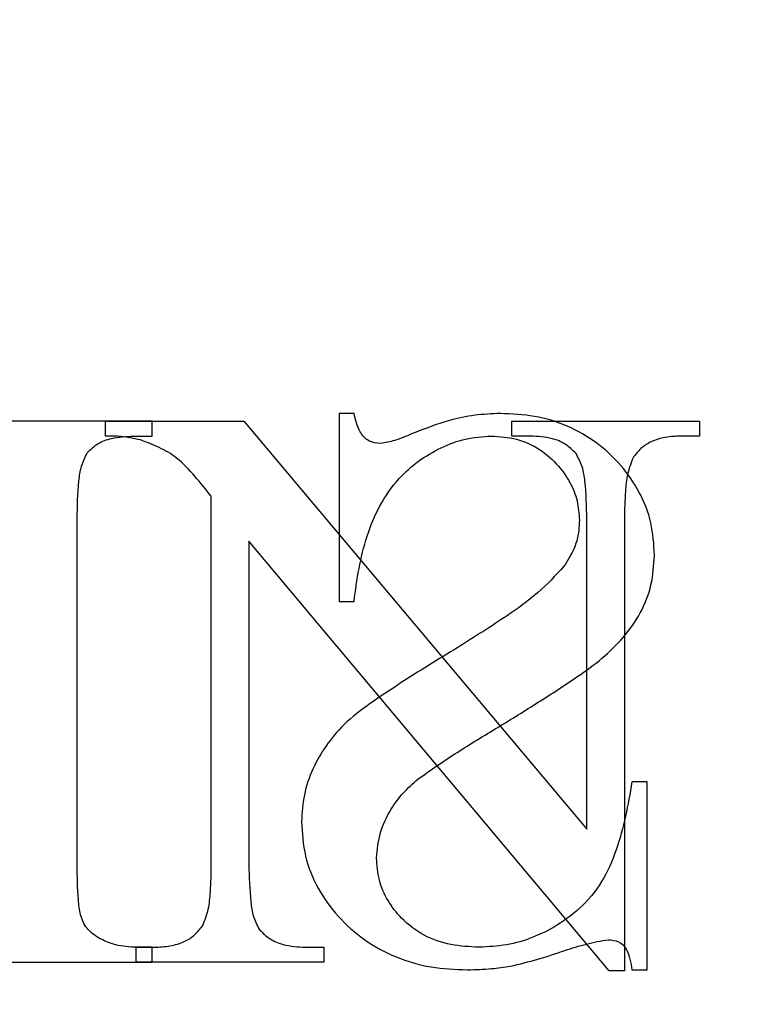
# Model space of a CAD drawing. Header units: millimetres. Extents: x 250 to 59450, y 0 to 41800.
# Tile 129 of 148: x 44184 to 44279, y 30164 to 30291. Entities that reach past the tile are written whole.
import ezdxf

# ---------------------------------------------------------------- set-up
doc = ezdxf.new("R2010")
doc.units = ezdxf.units.MM
doc.header["$LTSCALE"] = 50
doc.layers.add('MASS', color=29, linetype='Continuous')
doc.styles.add('SLDTEXTSTYLE0', font='TXT', dxfattribs={"width": 0.605})
doc.dimstyles.new('SLDDIMSTYLE2', dxfattribs={"dimtxt": 128.415934, "dimasz": 100, "dimexe": 0, "dimexo": 0.0625, "dimgap": 32.103984, "dimtad": 1, "dimdec": 1, "dimrnd": 1e-09, "dimzin": 12, "dimdsep": 46, "dimtxsty": 'SLDTEXTSTYLE0', "dimsah": 1, "dimcen": 0.09, "dimadec": 0, "dimazin": 3, "dimtfac": 1, "dimtdec": 1, "dimtofl": 0, "dimtmove": 0, "dimatfit": 3, "dimfxl": 1, "dimfrac": 2, "dimtolj": 1, "dimtzin": 12, "dimarcsym": 0})

# ---------------------------------------------------------------- blocks, each defined once
blk = doc.blocks.new('_D_62')
at = {"layer": 'MASS'}
for p, q in [((43561.06, 31683.17), (42660.66, 31683.17)), ((42685.66, 28733.17), (42685.66, 31683.17))]:
    blk.add_line(p, q, dxfattribs=at)
for points in [[(42685.66, 31683.17), (42660.66, 31583.17), (42710.66, 31583.17)], [(42685.66, 28733.17), (42710.66, 28833.17), (42660.66, 28833.17)]]:
    blk.add_solid(points, dxfattribs=at)
at = {"layer": 'MASS', "char_height": 132.292, "attachment_point": 1, "rotation": 90, "style": 'SLDTEXTSTYLE0'}
for s, insert in [('2950', (42515.13, 30232.67)), ('Tor li.', (42515.13, 29791.7))]:
    blk.add_mtext(s, dxfattribs=dict(at, insert=insert))
blk = doc.blocks.new('_D_63')
at = {"layer": 'MASS'}
for p, q in [((43482.36, 31733.17), (42360.52, 31733.17)), ((42385.52, 28733.17), (42385.52, 31733.17))]:
    blk.add_line(p, q, dxfattribs=at)
for points in [[(42385.52, 31733.17), (42360.52, 31633.17), (42410.52, 31633.17)], [(42385.52, 28733.17), (42410.52, 28833.17), (42360.52, 28833.17)]]:
    blk.add_solid(points, dxfattribs=at)
at = {"layer": 'MASS', "attachment_point": 1, "rotation": 90, "style": 'SLDTEXTSTYLE0'}
for s, insert, char_height in [('3000', (42214.99, 30556.55), 132.292), ('Torrahmen li.', (42214.99, 29517.82), 132.2917)]:
    blk.add_mtext(s, dxfattribs=dict(at, insert=insert, char_height=char_height))
blk = doc.blocks.new('_D_64')
at = {"layer": 'MASS'}
for p, q in [((43532.36, 31833.17), (42053.4, 31833.17)), ((42078.4, 28733.17), (42078.4, 31833.17))]:
    blk.add_line(p, q, dxfattribs=at)
for points in [[(42078.4, 31833.17), (42053.4, 31733.17), (42103.4, 31733.17)], [(42078.4, 28733.17), (42103.4, 28833.17), (42053.4, 28833.17)]]:
    blk.add_solid(points, dxfattribs=at)
at = {"layer": 'MASS', "attachment_point": 1, "rotation": 90, "style": 'SLDTEXTSTYLE0'}
for s, insert, char_height in [('3100', (41907.87, 30689.85), 132.292), ('UK Filterdecke', (41907.87, 29484.52), 132.2917)]:
    blk.add_mtext(s, dxfattribs=dict(at, insert=insert, char_height=char_height))
blk = doc.blocks.new('_D_65')
at = {"layer": 'MASS'}
for p, q in [((43482.36, 32585.17), (41743.97, 32585.17)), ((41768.97, 28733.17), (41768.97, 32585.17))]:
    blk.add_line(p, q, dxfattribs=at)
for points in [[(41768.97, 32585.17), (41743.97, 32485.17), (41793.97, 32485.17)], [(41768.97, 28733.17), (41793.97, 28833.17), (41743.97, 28833.17)]]:
    blk.add_solid(points, dxfattribs=at)
at = {"layer": 'MASS', "char_height": 132.292, "attachment_point": 1, "rotation": 90, "style": 'SLDTEXTSTYLE0'}
for s, insert in [('3852', (41598.44, 30913.96)), ('OK Kabine', (41598.44, 30012.41))]:
    blk.add_mtext(s, dxfattribs=dict(at, insert=insert))
blk = doc.blocks.new('_D_68')
at = {"layer": 'MASS'}
blk.add_line((41220.28, 34063.17), (41220.28, 28733.17), dxfattribs=at)
for points in [[(41220.28, 34063.17), (41195.28, 33963.17), (41245.28, 33963.17)], [(41220.28, 28733.17), (41245.28, 28833.17), (41195.28, 28833.17)]]:
    blk.add_solid(points, dxfattribs=at)
at = {"layer": 'MASS', "insert": (41049.75, 31202.19), "char_height": 132.292, "attachment_point": 1, "rotation": 90, "style": 'SLDTEXTSTYLE0'}
blk.add_mtext('5330', dxfattribs=at)

msp = doc.modelspace()

# ---------------------------------------------------------------- linework, layer by layer
at = {"color": 216, "linetype": 'Continuous', "lineweight": 25, "true_color": 0x80007d}
for p, q in [((44227.16, 30240.15), (44225.22, 30240.15)), ((44225.22, 30240.15), (44225.22, 30215.84)), ((44227.16, 30240.15), (44225.22, 30240.15)), ((44225.22, 30240.15), (44225.22, 30215.84)), ((44201.05, 30239.17), (44146.61, 30239.17)), ((44201.05, 30239.17), (44146.61, 30239.17)), ((44195, 30237.23), (44195, 30239.17)), ((44195, 30239.17), (44212.9, 30239.17)), ((44195, 30239.17), (44212.9, 30239.17)), ((44195, 30237.23), (44195, 30239.17)), ((44201.05, 30237.23), (44201.05, 30239.17)), ((44201.05, 30237.23), (44201.05, 30239.17)), ((44212.9, 30239.17), (44257.3, 30186.39)), ((44212.9, 30239.17), (44257.3, 30186.39)), ((44247.58, 30237.23), (44247.58, 30239.17)), ((44247.58, 30239.17), (44271.88, 30239.17)), ((44247.58, 30239.17), (44271.88, 30239.17)), ((44247.58, 30237.23), (44247.58, 30239.17)), ((44271.88, 30239.17), (44271.88, 30237.23)), ((44271.88, 30239.17), (44271.88, 30237.23)), ((44198.65, 30237.23), (44201.05, 30237.23)), ((44198.65, 30237.23), (44201.05, 30237.23)), ((44249.96, 30237.23), (44247.58, 30237.23)), ((44249.96, 30237.23), (44247.58, 30237.23)), ((44271.88, 30237.23), (44269.45, 30237.23)), ((44271.88, 30237.23), (44269.45, 30237.23)), ((44208.69, 30181.81), (44208.69, 30229.45)), ((44208.69, 30181.81), (44208.69, 30229.45)), ((44191.33, 30181.81), (44191.33, 30226.54)), ((44191.33, 30181.81), (44191.33, 30226.54)), ((44257.3, 30186.39), (44257.3, 30226.54)), ((44257.3, 30186.39), (44257.3, 30226.54)), ((44262.16, 30226.54), (44262.16, 30168.05)), ((44262.16, 30226.54), (44262.16, 30168.05)), ((44213.55, 30223.65), (44213.55, 30181.81)), ((44260.17, 30168.05), (44213.55, 30223.65)), ((44213.55, 30223.65), (44213.55, 30181.81)), ((44260.17, 30168.05), (44213.55, 30223.65)), ((44225.22, 30215.84), (44227.16, 30215.84)), ((44225.22, 30215.84), (44227.16, 30215.84)), ((44265.08, 30192.51), (44263.13, 30192.51)), ((44265.08, 30192.51), (44263.13, 30192.51)), ((44265.08, 30168.2), (44265.08, 30192.51)), ((44265.08, 30168.2), (44265.08, 30192.51)), ((44201.05, 30171.12), (44198.65, 30171.12)), ((44201.05, 30171.12), (44198.65, 30171.12)), ((44198.97, 30169.17), (44198.97, 30171.12)), ((44198.97, 30171.12), (44201.35, 30171.12)), ((44198.97, 30171.12), (44201.35, 30171.12)), ((44198.97, 30169.17), (44198.97, 30171.12)), ((44201.05, 30169.17), (44201.05, 30171.12)), ((44201.05, 30169.17), (44201.05, 30171.12)), ((44220.84, 30171.12), (44223.27, 30171.12)), ((44220.84, 30171.12), (44223.27, 30171.12)), ((44223.27, 30171.12), (44223.27, 30169.17)), ((44223.27, 30171.12), (44223.27, 30169.17)), ((44146.1, 30169.17), (44201.05, 30169.17)), ((44146.1, 30169.17), (44201.05, 30169.17)), ((44223.27, 30169.17), (44198.97, 30169.17)), ((44223.27, 30169.17), (44198.97, 30169.17)), ((44263.13, 30168.2), (44265.08, 30168.2)), ((44263.13, 30168.2), (44265.08, 30168.2)), ((44262.16, 30168.05), (44260.17, 30168.05)), ((44262.16, 30168.05), (44260.17, 30168.05))]:
    msp.add_line(p, q, dxfattribs=at)
for points, knots in [([(44230.62, 30236.26), (44230.08, 30236.32), (44228.99, 30236.44), (44227.93, 30237.63), (44227.45, 30238.92), (44227.26, 30239.74), (44227.16, 30240.15)], [0, 0, 0, 0, 0.279158, 0.55734, 0.778527, 1, 1, 1, 1]), ([(44230.62, 30236.26), (44230.08, 30236.32), (44228.99, 30236.44), (44227.93, 30237.63), (44227.45, 30238.92), (44227.26, 30239.74), (44227.16, 30240.15)], [0, 0, 0, 0, 0.279158, 0.55734, 0.778527, 1, 1, 1, 1]), ([(44246.1, 30240.15), (44245, 30240.1), (44242.78, 30240), (44238.88, 30239.19), (44236.23, 30238.14), (44234.6, 30237.5)], [0, 0, 0, 0, 0.2800028, 0.5601295, 1, 1, 1, 1]), ([(44246.1, 30240.15), (44245, 30240.1), (44242.78, 30240), (44238.88, 30239.19), (44236.23, 30238.14), (44234.6, 30237.5)], [0, 0, 0, 0, 0.2800028, 0.5601295, 1, 1, 1, 1]), ([(44266.05, 30221.81), (44265.96, 30223.22), (44265.8, 30226.05), (44264.21, 30230.03), (44261.79, 30233.52), (44258.63, 30236.47), (44254.82, 30238.66), (44250.54, 30239.95), (44247.58, 30240.08), (44246.1, 30240.15)], [0, 0, 0, 0, 0.139992, 0.279903, 0.419872, 0.559912, 0.706557, 0.853225, 1, 1, 1, 1]), ([(44266.05, 30221.81), (44265.96, 30223.22), (44265.8, 30226.05), (44264.21, 30230.03), (44261.79, 30233.52), (44258.63, 30236.47), (44254.82, 30238.66), (44250.54, 30239.95), (44247.58, 30240.08), (44246.1, 30240.15)], [0, 0, 0, 0, 0.139992, 0.279903, 0.419872, 0.559912, 0.706557, 0.853225, 1, 1, 1, 1]), ([(44192.63, 30235.07), (44193.08, 30235.5), (44193.98, 30236.36), (44196.1, 30237.11), (44197.68, 30237.18), (44198.65, 30237.23)], [0, 0, 0, 0, 0.279553, 0.560177, 1, 1, 1, 1]), ([(44192.63, 30235.07), (44193.08, 30235.5), (44193.98, 30236.36), (44196.1, 30237.11), (44197.68, 30237.18), (44198.65, 30237.23)], [0, 0, 0, 0, 0.279553, 0.560177, 1, 1, 1, 1]), ([(44199.51, 30236.73), (44198.68, 30236.91), (44197.19, 30237.23), (44195.67, 30237.23), (44195, 30237.23)], [0, 0, 0, 0, 0.55958, 1, 1, 1, 1]), ([(44199.51, 30236.73), (44198.68, 30236.91), (44197.19, 30237.23), (44195.67, 30237.23), (44195, 30237.23)], [0, 0, 0, 0, 0.55958, 1, 1, 1, 1]), ([(44227.16, 30215.84), (44227.35, 30217.26), (44227.73, 30220.1), (44228.76, 30224.29), (44230.37, 30228.3), (44232.69, 30231.59), (44235.45, 30234.07), (44238.38, 30235.78), (44241.56, 30237.01), (44243.82, 30237.16), (44244.95, 30237.23)], [0, 0, 0, 0, 0.140115, 0.280178, 0.420193, 0.560042, 0.670012, 0.780049, 0.890028, 1, 1, 1, 1]), ([(44227.16, 30215.84), (44227.35, 30217.26), (44227.73, 30220.1), (44228.76, 30224.29), (44230.37, 30228.3), (44232.69, 30231.59), (44235.45, 30234.07), (44238.38, 30235.78), (44241.56, 30237.01), (44243.82, 30237.16), (44244.95, 30237.23)], [0, 0, 0, 0, 0.140115, 0.280178, 0.420193, 0.560042, 0.670012, 0.780049, 0.890028, 1, 1, 1, 1]), ([(44234.6, 30237.5), (44233.89, 30237.19), (44232.6, 30236.62), (44231.23, 30236.37), (44230.62, 30236.26)], [0, 0, 0, 0, 0.560608, 1, 1, 1, 1]), ([(44234.6, 30237.5), (44233.89, 30237.19), (44232.6, 30236.62), (44231.23, 30236.37), (44230.62, 30236.26)], [0, 0, 0, 0, 0.560608, 1, 1, 1, 1]), ([(44244.95, 30237.23), (44246.04, 30237.16), (44248.22, 30237.01), (44251.26, 30235.64), (44253.54, 30233.59), (44255.16, 30231.29), (44256.16, 30228.88), (44256.27, 30227.17), (44256.33, 30226.31)], [0, 0, 0, 0, 0.186548, 0.372891, 0.559447, 0.706227, 0.853214, 1, 1, 1, 1]), ([(44244.95, 30237.23), (44246.04, 30237.16), (44248.22, 30237.01), (44251.26, 30235.64), (44253.54, 30233.59), (44255.16, 30231.29), (44256.16, 30228.88), (44256.27, 30227.17), (44256.33, 30226.31)], [0, 0, 0, 0, 0.186548, 0.372891, 0.559447, 0.706227, 0.853214, 1, 1, 1, 1]), ([(44255.89, 30234.97), (44255.45, 30235.4), (44254.57, 30236.26), (44252.5, 30237.1), (44250.92, 30237.18), (44249.96, 30237.23)], [0, 0, 0, 0, 0.279786, 0.560384, 1, 1, 1, 1]), ([(44255.89, 30234.97), (44255.45, 30235.4), (44254.57, 30236.26), (44252.5, 30237.1), (44250.92, 30237.18), (44249.96, 30237.23)], [0, 0, 0, 0, 0.279786, 0.560384, 1, 1, 1, 1]), ([(44269.45, 30237.23), (44268.79, 30237.2), (44267.46, 30237.14), (44265.68, 30236.6), (44264.22, 30235.67), (44263.59, 30234.84), (44263.27, 30234.42)], [0, 0, 0, 0, 0.280234, 0.560052, 0.779894, 1, 1, 1, 1]), ([(44269.45, 30237.23), (44268.79, 30237.2), (44267.46, 30237.14), (44265.68, 30236.6), (44264.22, 30235.67), (44263.59, 30234.84), (44263.27, 30234.42)], [0, 0, 0, 0, 0.280234, 0.560052, 0.779894, 1, 1, 1, 1]), ([(44208.69, 30229.45), (44207.99, 30230.32), (44206.58, 30232.04), (44204.48, 30234.36), (44201.97, 30235.81), (44200.33, 30236.42), (44199.51, 30236.73)], [0, 0, 0, 0, 0.280186, 0.560128, 0.779935, 1, 1, 1, 1]), ([(44208.69, 30229.45), (44207.99, 30230.32), (44206.58, 30232.04), (44204.48, 30234.36), (44201.97, 30235.81), (44200.33, 30236.42), (44199.51, 30236.73)], [0, 0, 0, 0, 0.280186, 0.560128, 0.779935, 1, 1, 1, 1]), ([(44191.33, 30226.54), (44191.36, 30228.16), (44191.4, 30230.43), (44191.79, 30233.34), (44192.35, 30234.5), (44192.63, 30235.07)], [0, 0, 0, 0, 0.560824, 0.781092, 1, 1, 1, 1]), ([(44191.33, 30226.54), (44191.36, 30228.16), (44191.4, 30230.43), (44191.79, 30233.34), (44192.35, 30234.5), (44192.63, 30235.07)], [0, 0, 0, 0, 0.560824, 0.781092, 1, 1, 1, 1]), ([(44257.3, 30226.54), (44257.26, 30228.15), (44257.21, 30230.39), (44256.79, 30233.28), (44256.19, 30234.41), (44255.89, 30234.97)], [0, 0, 0, 0, 0.5607, 0.780972, 1, 1, 1, 1]), ([(44257.3, 30226.54), (44257.26, 30228.15), (44257.21, 30230.39), (44256.79, 30233.28), (44256.19, 30234.41), (44255.89, 30234.97)], [0, 0, 0, 0, 0.5607, 0.780972, 1, 1, 1, 1]), ([(44263.27, 30234.42), (44263, 30233.72), (44262.46, 30232.32), (44262.22, 30229.64), (44262.18, 30227.71), (44262.16, 30226.54)], [0, 0, 0, 0, 0.279025, 0.559321, 1, 1, 1, 1]), ([(44263.27, 30234.42), (44263, 30233.72), (44262.46, 30232.32), (44262.22, 30229.64), (44262.18, 30227.71), (44262.16, 30226.54)], [0, 0, 0, 0, 0.279025, 0.559321, 1, 1, 1, 1]), ([(44256.33, 30226.31), (44256.3, 30225.71), (44256.24, 30224.52), (44255.65, 30222.46), (44254.83, 30221.17), (44254.32, 30220.38)], [0, 0, 0, 0, 0.2801778, 0.5607062, 1, 1, 1, 1]), ([(44256.33, 30226.31), (44256.3, 30225.71), (44256.24, 30224.52), (44255.65, 30222.46), (44254.83, 30221.17), (44254.32, 30220.38)], [0, 0, 0, 0, 0.2801778, 0.5607062, 1, 1, 1, 1]), ([(44235.42, 30192.86), (44237.11, 30194.03), (44240.47, 30196.38), (44245.77, 30199.53), (44251, 30202.78), (44255.53, 30205.7), (44259.3, 30208.41), (44262.09, 30211.11), (44264.34, 30214.29), (44265.79, 30217.94), (44265.96, 30220.52), (44266.05, 30221.81)], [0, 0, 0, 0, 0.140012, 0.280096, 0.420178, 0.560257, 0.648286, 0.736262, 0.824227, 0.912097, 1, 1, 1, 1]), ([(44235.42, 30192.86), (44237.11, 30194.03), (44240.47, 30196.38), (44245.77, 30199.53), (44251, 30202.78), (44255.53, 30205.7), (44259.3, 30208.41), (44262.09, 30211.11), (44264.34, 30214.29), (44265.79, 30217.94), (44265.96, 30220.52), (44266.05, 30221.81)], [0, 0, 0, 0, 0.140012, 0.280096, 0.420178, 0.560257, 0.648286, 0.736262, 0.824227, 0.912097, 1, 1, 1, 1]), ([(44254.32, 30220.38), (44253.22, 30219.19), (44251.01, 30216.81), (44246.27, 30213.46), (44242.74, 30211.24), (44240.59, 30209.89)], [0, 0, 0, 0, 0.279672, 0.559796, 1, 1, 1, 1]), ([(44254.32, 30220.38), (44253.22, 30219.19), (44251.01, 30216.81), (44246.27, 30213.46), (44242.74, 30211.24), (44240.59, 30209.89)], [0, 0, 0, 0, 0.279672, 0.559796, 1, 1, 1, 1]), ([(44240.59, 30209.89), (44239.32, 30209.12), (44236.77, 30207.58), (44233.01, 30205.17), (44229.29, 30202.71), (44225.97, 30200.21), (44223.49, 30197.26), (44221.74, 30194.21), (44220.57, 30190.87), (44220.43, 30188.53), (44220.36, 30187.36)], [0, 0, 0, 0, 0.140086, 0.280169, 0.420245, 0.560214, 0.670164, 0.780148, 0.890096, 1, 1, 1, 1]), ([(44240.59, 30209.89), (44239.32, 30209.12), (44236.77, 30207.58), (44233.01, 30205.17), (44229.29, 30202.71), (44225.97, 30200.21), (44223.49, 30197.26), (44221.74, 30194.21), (44220.57, 30190.87), (44220.43, 30188.53), (44220.36, 30187.36)], [0, 0, 0, 0, 0.140086, 0.280169, 0.420245, 0.560214, 0.670164, 0.780148, 0.890096, 1, 1, 1, 1]), ([(44230.08, 30182.66), (44230.18, 30183.77), (44230.39, 30185.99), (44231.77, 30188.81), (44233.47, 30191.12), (44234.77, 30192.28), (44235.42, 30192.86)], [0, 0, 0, 0, 0.279577, 0.559487, 0.779643, 1, 1, 1, 1]), ([(44230.08, 30182.66), (44230.18, 30183.77), (44230.39, 30185.99), (44231.77, 30188.81), (44233.47, 30191.12), (44234.77, 30192.28), (44235.42, 30192.86)], [0, 0, 0, 0, 0.279577, 0.559487, 0.779643, 1, 1, 1, 1]), ([(44263.13, 30192.51), (44262.88, 30191.02), (44262.36, 30188.05), (44261.18, 30183.68), (44259.41, 30179.48), (44256.65, 30176.23), (44253.53, 30173.91), (44250.34, 30172.3), (44246.9, 30171.29), (44244.53, 30171.18), (44243.34, 30171.12)], [0, 0, 0, 0, 0.140125, 0.280196, 0.42002, 0.559837, 0.66988, 0.779901, 0.88998, 1, 1, 1, 1]), ([(44263.13, 30192.51), (44262.88, 30191.02), (44262.36, 30188.05), (44261.18, 30183.68), (44259.41, 30179.48), (44256.65, 30176.23), (44253.53, 30173.91), (44250.34, 30172.3), (44246.9, 30171.29), (44244.53, 30171.18), (44243.34, 30171.12)], [0, 0, 0, 0, 0.140125, 0.280196, 0.42002, 0.559837, 0.66988, 0.779901, 0.88998, 1, 1, 1, 1]), ([(44220.36, 30187.36), (44220.45, 30185.86), (44220.65, 30182.86), (44222.38, 30178.64), (44225.03, 30174.99), (44228.45, 30171.93), (44232.55, 30169.69), (44237.11, 30168.4), (44240.25, 30168.27), (44241.82, 30168.2)], [0, 0, 0, 0, 0.139938, 0.279831, 0.419815, 0.559864, 0.706518, 0.8532, 1, 1, 1, 1]), ([(44220.36, 30187.36), (44220.45, 30185.86), (44220.65, 30182.86), (44222.38, 30178.64), (44225.03, 30174.99), (44228.45, 30171.93), (44232.55, 30169.69), (44237.11, 30168.4), (44240.25, 30168.27), (44241.82, 30168.2)], [0, 0, 0, 0, 0.139938, 0.279831, 0.419815, 0.559864, 0.706518, 0.8532, 1, 1, 1, 1]), ([(44243.34, 30171.12), (44242.12, 30171.18), (44239.67, 30171.3), (44236.14, 30172.5), (44233.4, 30174.6), (44231.46, 30177.09), (44230.28, 30179.78), (44230.14, 30181.7), (44230.08, 30182.66)], [0, 0, 0, 0, 0.186879, 0.373483, 0.559917, 0.706638, 0.853287, 1, 1, 1, 1]), ([(44243.34, 30171.12), (44242.12, 30171.18), (44239.67, 30171.3), (44236.14, 30172.5), (44233.4, 30174.6), (44231.46, 30177.09), (44230.28, 30179.78), (44230.14, 30181.7), (44230.08, 30182.66)], [0, 0, 0, 0, 0.186879, 0.373483, 0.559917, 0.706638, 0.853287, 1, 1, 1, 1]), ([(44194.08, 30172.33), (44193.54, 30172.71), (44192.46, 30173.45), (44191.68, 30175.31), (44191.36, 30178.11), (44191.34, 30180.28), (44191.33, 30181.81)], [0, 0, 0, 0, 0.185962, 0.37185, 0.558956, 1, 1, 1, 1]), ([(44194.08, 30172.33), (44193.54, 30172.71), (44192.46, 30173.45), (44191.68, 30175.31), (44191.36, 30178.11), (44191.34, 30180.28), (44191.33, 30181.81)], [0, 0, 0, 0, 0.185962, 0.37185, 0.558956, 1, 1, 1, 1]), ([(44207.58, 30173.93), (44207.85, 30174.63), (44208.39, 30176.03), (44208.63, 30178.71), (44208.67, 30180.64), (44208.69, 30181.81)], [0, 0, 0, 0, 0.279025, 0.559321, 1, 1, 1, 1]), ([(44207.58, 30173.93), (44207.85, 30174.63), (44208.39, 30176.03), (44208.63, 30178.71), (44208.67, 30180.64), (44208.69, 30181.81)], [0, 0, 0, 0, 0.279025, 0.559321, 1, 1, 1, 1]), ([(44213.55, 30181.81), (44213.59, 30180.2), (44213.66, 30177.96), (44214.04, 30175.08), (44214.63, 30173.95), (44214.92, 30173.38)], [0, 0, 0, 0, 0.560571, 0.780809, 1, 1, 1, 1]), ([(44213.55, 30181.81), (44213.59, 30180.2), (44213.66, 30177.96), (44214.04, 30175.08), (44214.63, 30173.95), (44214.92, 30173.38)], [0, 0, 0, 0, 0.560571, 0.780809, 1, 1, 1, 1]), ([(44201.35, 30171.12), (44202.02, 30171.15), (44203.35, 30171.21), (44205.15, 30171.74), (44206.62, 30172.68), (44207.26, 30173.51), (44207.58, 30173.93)], [0, 0, 0, 0, 0.280232, 0.560058, 0.779986, 1, 1, 1, 1]), ([(44201.35, 30171.12), (44202.02, 30171.15), (44203.35, 30171.21), (44205.15, 30171.74), (44206.62, 30172.68), (44207.26, 30173.51), (44207.58, 30173.93)], [0, 0, 0, 0, 0.280232, 0.560058, 0.779986, 1, 1, 1, 1]), ([(44214.92, 30173.38), (44215.36, 30172.95), (44216.24, 30172.1), (44218.31, 30171.26), (44219.88, 30171.17), (44220.84, 30171.12)], [0, 0, 0, 0, 0.279808, 0.56047, 1, 1, 1, 1]), ([(44214.92, 30173.38), (44215.36, 30172.95), (44216.24, 30172.1), (44218.31, 30171.26), (44219.88, 30171.17), (44220.84, 30171.12)], [0, 0, 0, 0, 0.279808, 0.56047, 1, 1, 1, 1]), ([(44198.65, 30171.12), (44197.75, 30171.18), (44196.15, 30171.3), (44194.71, 30172.02), (44194.08, 30172.33)], [0, 0, 0, 0, 0.559695, 1, 1, 1, 1]), ([(44198.65, 30171.12), (44197.75, 30171.18), (44196.15, 30171.3), (44194.71, 30172.02), (44194.08, 30172.33)], [0, 0, 0, 0, 0.559695, 1, 1, 1, 1]), ([(44247.4, 30168.66), (44248.59, 30168.95), (44250.97, 30169.53), (44254.21, 30170.61), (44257.22, 30171.59), (44259.12, 30171.93), (44260.06, 30172.09)], [0, 0, 0, 0, 0.280035, 0.56017, 0.780268, 1, 1, 1, 1]), ([(44247.4, 30168.66), (44248.59, 30168.95), (44250.97, 30169.53), (44254.21, 30170.61), (44257.22, 30171.59), (44259.12, 30171.93), (44260.06, 30172.09)], [0, 0, 0, 0, 0.280035, 0.56017, 0.780268, 1, 1, 1, 1]), ([(44260.06, 30172.09), (44260.53, 30172.05), (44261.23, 30171.98), (44262.01, 30171.44), (44262.53, 30170.67), (44262.91, 30169.57), (44263.06, 30168.66), (44263.13, 30168.2)], [0, 0, 0, 0, 0.248776, 0.374057, 0.499173, 0.749228, 1, 1, 1, 1]), ([(44260.06, 30172.09), (44260.53, 30172.05), (44261.23, 30171.98), (44262.01, 30171.44), (44262.53, 30170.67), (44262.91, 30169.57), (44263.06, 30168.66), (44263.13, 30168.2)], [0, 0, 0, 0, 0.248776, 0.374057, 0.499173, 0.749228, 1, 1, 1, 1]), ([(44241.82, 30168.2), (44242.87, 30168.23), (44244.73, 30168.27), (44246.58, 30168.54), (44247.4, 30168.66)], [0, 0, 0, 0, 0.559926, 1, 1, 1, 1]), ([(44241.82, 30168.2), (44242.87, 30168.23), (44244.73, 30168.27), (44246.58, 30168.54), (44247.4, 30168.66)], [0, 0, 0, 0, 0.559926, 1, 1, 1, 1])]:
    msp.add_open_spline(points, degree=3, knots=knots, dxfattribs=at)

# ---------------------------------------------------------------- dimensions: what is measured, and where the dimension line sits
at = {"layer": 'MASS'}
dim = msp.add_linear_dim(base=(41220.28, 28733.17), p1=(27887.36, 34063.17), p2=(50732.36, 28733.17), angle=90, dimstyle='SLDDIMSTYLE2', dxfattribs=at)
dim.commit()
dim.dimension.update_dxf_attribs({"geometry": '_D_68', "text_midpoint": (41220.28, 31398.17), "dimtype": 160})
for base, p2, text, picture, middle in [((41768.97, 32585.17), (43532.36, 32585.17), 'OK Kabine <>', '_D_65', (41768.97, 30659.17)), ((42078.4, 31833.17), (43582.36, 31833.17), 'UK Filterdecke <>', '_D_64', (42078.4, 30283.17)), ((42385.52, 31733.17), (43532.36, 31733.17), 'Torrahmen li.<>', '_D_63', (42385.52, 30233.17)), ((42685.66, 31683.17), (43611.06, 31683.17), 'Tor li.<>', '_D_62', (42685.66, 30208.17))]:
    dim = msp.add_linear_dim(base=base, p1=(50732.36, 28733.17), p2=p2, angle=90, text=text, dimstyle='SLDDIMSTYLE2', dxfattribs=at)
    dim.commit()
    dim.dimension.update_dxf_attribs({"geometry": picture, "text_midpoint": middle, "dimtype": 160})

doc.saveas('drawing.dxf')
